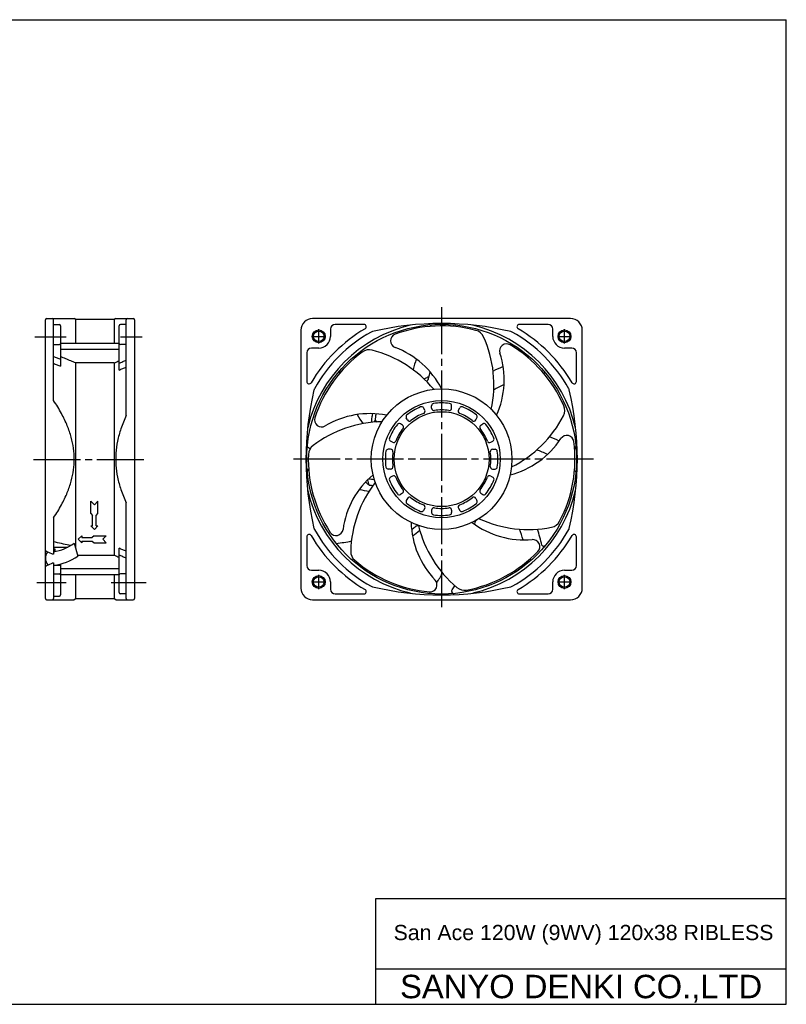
# Model space of a CAD drawing. Header units: millimetres. Extents: x 0 to 594, y 0 to 420.
# Tile 2 of 2: x 267 to 594, y 0 to 420. Entities that reach past the tile are written whole.
import ezdxf
from ezdxf.enums import TextEntityAlignment as Align

# ---------------------------------------------------------------- set-up
doc = ezdxf.new("R2010")
doc.units = ezdxf.units.MM
doc.linetypes.add('CENTER', pattern=[27, 20, -2, 3, -2])
doc.linetypes.add('HS', pattern=[0])
doc.styles.get("Standard").update_dxf_attribs({"font": 'arial.ttf'})

msp = doc.modelspace()

# ---------------------------------------------------------------- linework, layer by layer
at = {"color": 7, "linetype": 'HS'}
for p, q in [((0, 420), (594, 420)), ((594, 0), (594, 420)), ((419, 45), (594, 45)), ((419, 0), (419, 45)), ((419, 15), (594, 15)), ((0, 0), (594, 0))]:
    msp.add_line(p, q, dxfattribs=at)
at = {"color": 7, "linetype": 'CENTER'}
for p, q in [((447, 297.3), (447, 167.7)), ((394.6, 281.9), (394.6, 287.9)), ((499.4, 281.9), (499.4, 287.9)), ((273.57, 284.7), (286.88, 284.7)), ((310.06, 284.7), (319.31, 284.7)), ((391.6, 284.9), (397.6, 284.9)), ((496.4, 284.9), (502.4, 284.9)), ((273, 232.3), (321, 232.3)), ((511.8, 232.5), (382.2, 232.5)), ((394.6, 177.1), (394.6, 183.1)), ((499.4, 177.1), (499.4, 183.1)), ((274.43, 179.9), (286.9, 179.9)), ((306, 179.9), (321, 179.9)), ((391.6, 180.1), (397.6, 180.1)), ((496.4, 180.1), (502.4, 180.1))]:
    msp.add_line(p, q, dxfattribs=at)
at = {"color": 7}
for p, q in [((278, 193.67), (278, 292)), ((278.5, 292.5), (290.3, 292.5)), ((281.5, 257.52), (281.5, 292)), ((281.5, 289.9), (284, 289.9)), ((291, 292.1), (290.3, 292.5)), ((307.36, 292.1), (291, 292.1)), ((291, 281.8), (291, 292.1)), ((308, 292.5), (307.36, 292.1)), ((307.36, 292.1), (307.36, 281.8)), ((308, 292.5), (315.5, 292.5)), ((312.5, 289.9), (310, 289.9)), ((312.5, 251.09), (312.5, 292)), ((316, 292), (316, 173)), ((502, 292.5), (392, 292.5)), ((413.86, 290), (401.6, 290)), ((492.4, 290), (480.14, 290)), ((284.5, 289.4), (284.5, 272.18)), ((309.5, 270.5), (309.5, 289.4)), ((387, 287.5), (387, 177.5)), ((399.6, 288), (399.6, 284.9)), ((494.4, 284.9), (494.4, 288)), ((507, 177.5), (507, 287.5)), ((309.5, 281.8), (284.5, 281.8)), ((281.5, 281.36), (284, 281.36)), ((309.5, 279.24), (284.5, 279.24)), ((312.5, 281.36), (310, 281.36)), ((389.5, 277.9), (389.5, 265.64)), ((394.6, 279.9), (391.5, 279.9)), ((502.5, 279.9), (499.4, 279.9)), ((504.5, 265.64), (504.5, 277.9)), ((307.36, 273.57), (291, 273.57)), ((291, 195.02), (291, 273.57)), ((307.36, 273.57), (307.36, 191.43)), ((297.4, 214.51), (298.9, 213.01)), ((297.4, 209.26), (297.4, 214.51)), ((298.9, 213.01), (300.4, 214.51)), ((300.4, 209.26), (300.4, 214.51)), ((312.5, 173), (312.5, 213.91)), ((281.5, 207.48), (281.5, 192)), ((297.4, 209.26), (298.15, 208.51)), ((298.15, 204.01), (298.15, 208.51)), ((299.65, 208.51), (300.4, 209.26)), ((299.65, 204.01), (299.65, 208.51)), ((297.4, 204.01), (298.15, 204.01)), ((297.4, 204.01), (298.9, 202.51)), ((298.9, 202.51), (300.4, 204.01)), ((299.65, 204.01), (300.4, 204.01)), ((293.5, 199.81), (292, 198.31)), ((292, 198.31), (293.5, 196.81)), ((293.5, 199.81), (293.5, 199.06)), ((293.5, 199.06), (298, 199.06)), ((293.5, 197.56), (293.5, 196.81)), ((293.5, 197.56), (298, 197.56)), ((298.75, 199.81), (298, 199.06)), ((298, 197.56), (298.75, 196.81)), ((298.75, 199.81), (304, 199.81)), ((304, 199.81), (302.5, 198.31)), ((302.5, 198.31), (304, 196.81)), ((389.5, 199.36), (389.5, 187.1)), ((504.5, 187.1), (504.5, 199.36)), ((278, 186.5), (278, 193.67)), ((281.5, 195.02), (287.61, 195.02)), ((282.2, 193.07), (282.2, 194.11)), ((290.26, 196.64), (291.9, 191.15)), ((290.74, 195.02), (291, 195.02)), ((298.75, 196.81), (304, 196.81)), ((309.5, 175.6), (309.5, 194.5)), ((278.29, 193.22), (280.9, 192.04)), ((281.5, 192), (281.11, 192)), ((307.36, 191.43), (291.81, 191.43)), ((278, 188.47), (278.39, 188.47)), ((278, 173), (278, 186.5)), ((278.29, 186.95), (280.9, 188.15)), ((281.11, 188.2), (281.5, 188.2)), ((281.5, 188.2), (281.5, 173)), ((281.5, 187.23), (284.5, 187.23)), ((284.5, 187.77), (284.5, 174.6)), ((309.5, 185.76), (284.5, 185.76)), ((391.5, 185.1), (394.6, 185.1)), ((499.4, 185.1), (502.5, 185.1)), ((309.5, 183.2), (284.5, 183.2)), ((291, 172.9), (291, 183.2)), ((307.36, 183.2), (307.36, 172.9)), ((312.5, 183.64), (310, 183.64)), ((399.6, 180.1), (399.6, 177)), ((494.4, 177), (494.4, 180.1)), ((278.5, 172.5), (290.3, 172.5)), ((281.5, 174.1), (284, 174.1)), ((291, 172.9), (290.3, 172.5)), ((307.36, 172.9), (291, 172.9)), ((308, 172.5), (307.36, 172.9)), ((308, 172.5), (315.5, 172.5)), ((312.5, 175.1), (310, 175.1)), ((392, 172.5), (502, 172.5)), ((401.6, 175), (413.86, 175)), ((480.14, 175), (492.4, 175))]:
    msp.add_line(p, q, dxfattribs=at)
at = {"color": 7, "ltscale": 0.856587}
for p, q in [((439.8, 253.47), (439.3, 254.34)), ((442.75, 254.26), (442.75, 255.27)), ((451.25, 254.26), (451.25, 255.27)), ((454.2, 253.47), (454.7, 254.34)), ((432.44, 249.22), (431.93, 250.09)), ((461.56, 249.22), (462.07, 250.09)), ((430.28, 247.06), (429.41, 247.57)), ((463.72, 247.06), (464.59, 247.57)), ((426.03, 239.7), (425.16, 240.2)), ((467.97, 239.7), (468.84, 240.2)), ((425.24, 236.75), (424.23, 236.75)), ((468.76, 236.75), (469.77, 236.75)), ((425.24, 228.25), (424.23, 228.25)), ((468.76, 228.25), (469.77, 228.25)), ((426.03, 225.3), (425.16, 224.8)), ((467.97, 225.3), (468.84, 224.8)), ((430.28, 217.94), (429.41, 217.43)), ((432.44, 215.78), (431.93, 214.91)), ((461.56, 215.78), (462.07, 214.91)), ((463.72, 217.94), (464.59, 217.43)), ((439.8, 211.53), (439.3, 210.66)), ((442.75, 210.74), (442.75, 209.73)), ((451.25, 210.74), (451.25, 209.73)), ((454.2, 211.53), (454.7, 210.66))]:
    msp.add_line(p, q, dxfattribs=at)
at = {"color": 7, "ltscale": 0.703214}
msp.add_line((281.5, 183.64), (284, 183.64), dxfattribs=at)
at = {"color": 7}
for centre, radius in [((447, 232.5), 57.55), ((394.6, 284.9), 2.75), ((394.6, 284.9), 2.25), ((499.4, 284.9), 2.75), ((499.4, 284.9), 2.25), ((447, 232.5), 30), ((394.6, 180.1), 2.75), ((394.6, 180.1), 2.25), ((499.4, 180.1), 2.75), ((499.4, 180.1), 2.25)]:
    msp.add_circle(centre, radius, dxfattribs=at)
at = {"color": 7, "linetype": 'Continuous'}
for radius in [25, 20.25]:
    msp.add_circle((447, 232.5), radius, dxfattribs=at)
at = {"color": 7}
for centre, radius, start, end in [((278.5, 292), 0.5, 90, 180), ((281, 292), 0.5, 0, 90), ((284, 289.4), 0.5, 0, 90), ((310, 289.4), 0.5, 90, 180), ((313, 292), 0.5, 90, 180), ((315.5, 292), 0.5, 0, 90), ((392, 287.5), 5, 90, 180), ((401.6, 288), 2, 90, 180), ((413.86, 289), 1, 300.3907, 90), ((447, 162.38), 128, 76.6583, 103.3417), ((480.14, 289), 1, 90, 239.6093), ((492.4, 288), 2, 0, 90), ((502, 287.5), 5, 0, 90), ((447, 232.5), 58.64, 103.1672, 166.7693), ((447, 232.5), 64.5, 120.3907, 149.6093), ((447, 232.5), 62, 118.9858, 151.0142), ((417.92, 284.98), 2, 103.3417, 118.9858), ((428.18, 282.98), 3, 110.4499, 249.4285), ((447, 232.5), 56.87, 75.0831, 110.4499), ((496.33, 254.46), 56.4, 141.2011, 142.0332), ((447, 232.5), 58.64, 13.1971, 76.8513), ((460.35, 282.62), 5, 24.1784, 75.0831), ((476.08, 284.98), 2, 61.0142, 76.6583), ((447, 232.5), 62, 28.9858, 61.0142), ((447, 232.5), 64.5, 30.3907, 59.6093), ((284, 281.86), 0.5, 270, 0), ((310, 281.86), 0.5, 180, 270), ((394.6, 284.9), 5, 270, 0), ((419.3, 264.19), 50, 347.9263, 24.1784), ((474.73, 278.69), 3, 59.0213, 197.9999), ((499.4, 284.9), 5, 180, 270), ((391.5, 277.9), 2, 90, 180), ((447, 232.5), 56.87, 126.5117, 161.8785), ((416.14, 274.19), 5, 75.607, 126.5117), ((404.95, 230.6), 50, 39.3549, 75.607), ((414.12, 245.53), 37, 27.3075, 69.4285), ((436.69, 266.33), 37, 335.8789, 17.9999), ((447, 232.5), 56.87, 23.6545, 59.0213), ((502.5, 277.9), 2, 0, 90), ((466.35, 282.91), 56.4, 186.2011, 187.0332), ((496.33, 254.46), 63.6, 160.9617, 165.2195), ((496.33, 254.46), 56.4, 164.2299, 167.4008), ((497.41, 213.15), 63.6, 112.3281, 116.5776), ((497.41, 213.15), 56.4, 96.2011, 97.0332), ((390.5, 265.64), 1, 180, 329.6093), ((503.5, 265.64), 1, 210.3907, 0), ((517.11, 232.5), 128, 166.6583, 193.3417), ((394.52, 261.58), 2, 151.0142, 166.6583), ((497.41, 213.15), 56.4, 114.9419, 119.954), ((499.48, 261.58), 2, 13.3417, 28.9858), ((376.88, 232.5), 128, 346.6583, 13.3417), ((494.51, 253.31), 5, 332.7498, 23.6545), ((422.27, 198.44), 50, 90.7835, 127.0356), ((395.8, 249.26), 3, 161.8785, 300.857), ((416.32, 214.92), 37, 78.7361, 120.857), ((466.35, 282.91), 63.6, 209.5597, 213.6692), ((447, 232.5), 32.85, 149.4762, 151.2994), ((466.35, 282.91), 58.38, 215.293, 216.2972), ((454.51, 273.92), 50, 296.4978, 332.7498), ((467.01, 261.65), 37, 284.4504, 326.5713), ((468.96, 183.17), 63.6, 63.6954, 67.7671), ((447, 232.5), 56.87, 332.2259, 7.5928), ((500.4, 239.62), 3, 7.5928, 146.5713), ((425.04, 281.83), 56.4, 231.2027, 232.7312), ((395.16, 234.36), 5, 127.0356, 177.9402), ((468.96, 183.17), 56.4, 65.6611, 70.7353), ((447, 232.5), 56.87, 177.9402, 213.307), ((468.96, 183.17), 56.4, 51.2027, 52.0332), ((441.62, 197.55), 37, 130.1647, 172.2856), ((447, 232.5), 32.85, 195.6675, 199.6308), ((425.04, 281.83), 58.38, 261.0147, 263.3499), ((447, 232.5), 58.64, 193.1971, 256.8513), ((458.21, 191.93), 50, 142.2121, 178.4641), ((425.04, 281.83), 63.6, 258.086, 261.9069), ((425.04, 281.83), 61.03, 261.5419, 263.0971), ((447, 232.5), 58.64, 283.1672, 346.7693), ((463.02, 204.8), 2, 120.0352, 174.9809), ((484.06, 252.45), 50, 245.0692, 281.3213), ((492.89, 208.33), 5, 281.3213, 332.2259), ((394.52, 203.42), 2, 193.3417, 208.9858), ((447, 232.5), 62, 208.9858, 241.0142), ((401.98, 202.92), 3, 213.307, 352.2856), ((470.97, 206.5), 37, 181.5932, 223.7142), ((396.59, 251.85), 62.08, 307.2838, 309.0979), ((396.59, 251.85), 64.45, 306.124, 309.5749), ((485.71, 215.97), 50, 193.6406, 229.8927), ((482.27, 235.03), 37, 233.0218, 275.1427), ((397.67, 210.54), 63.6, 354.7819, 354.9809), ((447, 232.5), 62, 298.9858, 331.0142), ((427.65, 182.09), 56.4, 16.4232, 21.3329), ((427.65, 182.09), 63.6, 12.4315, 18.814), ((499.48, 203.42), 2, 331.0142, 346.6583), ((390.5, 199.36), 1, 30.3907, 180), ((447, 232.5), 64.5, 210.3907, 239.6093), ((396.59, 251.85), 55.55, 275.7057, 282.4151), ((447, 232.5), 64.5, 300.3907, 329.6093), ((485.86, 195.19), 3, 316.1642, 95.1427), ((503.5, 199.36), 1, 0, 149.6093), ((278.5, 193.67), 0.5, 180, 245.7723), ((277.54, 214.5), 21.93, 280.4063, 305.4513), ((413.22, 193.13), 5, 178.4641, 229.3688), ((282.44, 190.3), 4.45, 143.2731, 221.7125), ((281.11, 192.5), 0.5, 245.7723, 270), ((279.46, 208.58), 21.41, 275.4549, 305.4964), ((447, 232.5), 56.87, 229.3688, 264.7356), ((447, 232.5), 56.87, 280.7974, 316.1642), ((278.5, 186.5), 0.5, 114.6987, 180), ((281.11, 187.7), 0.5, 90, 114.6987), ((391.5, 187.1), 2, 180, 270), ((394.6, 180.1), 5, 0, 90), ((427.65, 182.09), 56.4, 6.2011, 7.0332), ((499.4, 180.1), 5, 90, 180), ((502.5, 187.1), 2, 270, 0), ((284, 183.14), 0.5, 0, 90), ((310, 183.14), 0.5, 90, 180), ((442.06, 178.86), 3, 264.7356, 43.7142), ((397.67, 210.54), 56.4, 326.9124, 331.7853), ((392, 177.5), 5, 180, 270), ((401.6, 177), 2, 180, 270), ((413.86, 176), 1, 270, 59.6093), ((417.92, 180.02), 2, 241.0142, 256.6583), ((447, 302.61), 128, 256.6583, 283.3417), ((397.67, 210.54), 63.6, 327.4315, 327.8722), ((397.67, 210.54), 63.6, 327.8838, 329.7455), ((456.72, 181.55), 5, 229.8927, 280.7974), ((476.08, 180.02), 2, 283.3417, 298.9858), ((480.14, 176), 1, 120.3907, 270), ((492.4, 177), 2, 270, 0), ((502, 177.5), 5, 270, 0), ((278.5, 173), 0.5, 180, 270), ((281, 173), 0.5, 270, 0), ((284, 174.6), 0.5, 270, 0), ((310, 175.6), 0.5, 180, 270), ((313, 173), 0.5, 180, 270), ((315.5, 173), 0.5, 270, 0), ((397.67, 210.54), 56.4, 321.2011, 322.0589)]:
    msp.add_arc(centre, radius, start, end, dxfattribs=at)
at = {"color": 7, "ltscale": 0.856587}
for centre, radius, start, end in [((443.75, 255.27), 1, 98.1233, 180), ((447, 232.5), 24, 81.8767, 98.1233), ((450.25, 255.27), 1, 0, 81.8767), ((447, 232.5), 24, 111.8767, 128.1233), ((438.43, 253.84), 1, 30, 111.8767), ((438.94, 252.97), 1, 291.5048, 30), ((443.75, 254.26), 1, 180, 278.4952), ((447, 232.5), 21, 81.5048, 98.4952), ((450.25, 254.26), 1, 261.5048, 360), ((455.06, 252.97), 1, 150, 248.4952), ((455.57, 253.84), 1, 68.1233, 150), ((447, 232.5), 24, 51.8767, 68.1233), ((432.8, 250.59), 1, 128.1233, 210), ((433.31, 249.72), 1, 210, 308.4952), ((447, 232.5), 21, 111.5048, 128.4952), ((447, 232.5), 21, 51.5048, 68.4952), ((460.69, 249.72), 1, 231.5048, 330), ((461.2, 250.59), 1, 330, 51.8767), ((447, 232.5), 24, 141.8767, 158.1233), ((447, 232.5), 21, 141.5048, 158.4952), ((428.91, 246.7), 1, 60, 141.8767), ((429.78, 246.19), 1, 321.5048, 60), ((464.22, 246.19), 1, 120, 218.4952), ((447, 232.5), 21, 21.5048, 38.4952), ((465.09, 246.7), 1, 38.1233, 120), ((447, 232.5), 24, 21.8767, 38.1233), ((425.66, 241.07), 1, 158.1233, 240), ((426.53, 240.56), 1, 240, 338.4952), ((467.47, 240.56), 1, 201.5048, 300), ((468.34, 241.07), 1, 300, 21.8767), ((447, 232.5), 24, 171.8767, 188.1233), ((424.23, 235.75), 1, 90, 171.8767), ((425.24, 235.75), 1, 351.5048, 90), ((447, 232.5), 21, 171.5048, 188.4952), ((468.76, 235.75), 1, 90, 188.4952), ((447, 232.5), 21, 351.5048, 8.4952), ((469.77, 235.75), 1, 8.1233, 90), ((447, 232.5), 24, 351.8767, 8.1233), ((424.23, 229.25), 1, 188.1233, 270), ((425.24, 229.25), 1, 270, 8.4952), ((468.76, 229.25), 1, 171.5048, 270), ((469.77, 229.25), 1, 270, 351.8767), ((425.66, 223.93), 1, 120, 201.8767), ((447, 232.5), 24, 201.8767, 218.1233), ((426.53, 224.44), 1, 21.5048, 120), ((447, 232.5), 21, 201.5048, 218.4952), ((447, 232.5), 21, 321.5048, 338.4952), ((447, 232.5), 24, 321.8767, 338.1233), ((467.47, 224.44), 1, 60, 158.4952), ((468.34, 223.93), 1, 338.1233, 60), ((429.78, 218.81), 1, 300, 38.4952), ((464.22, 218.81), 1, 141.5048, 240), ((428.91, 218.3), 1, 218.1233, 300), ((432.8, 214.41), 1, 150, 231.8767), ((433.31, 215.28), 1, 51.5048, 150), ((447, 232.5), 21, 231.5048, 248.4952), ((447, 232.5), 21, 291.5048, 308.4952), ((460.69, 215.28), 1, 30, 128.4952), ((461.2, 214.41), 1, 308.1233, 30), ((465.09, 218.3), 1, 240, 321.8767), ((447, 232.5), 24, 231.8767, 248.1233), ((438.43, 211.16), 1, 248.1233, 330), ((438.94, 212.03), 1, 330, 68.4952), ((443.75, 210.74), 1, 81.5048, 180), ((447, 232.5), 21, 261.5048, 278.4952), ((450.25, 210.74), 1, 0, 98.4952), ((455.06, 212.03), 1, 111.5048, 210), ((455.57, 211.16), 1, 210, 291.8767), ((447, 232.5), 24, 291.8767, 308.1233), ((443.75, 209.73), 1, 180, 261.8767), ((447, 232.5), 24, 261.8767, 278.1233), ((450.25, 209.73), 1, 278.1233, 0)]:
    msp.add_arc(centre, radius, start, end, dxfattribs=at)
at = {"color": 7}
for points, knots in [([(442.66, 289.2), (442.63, 289.25), (442.55, 289.41), (442.35, 289.62), (442.02, 289.78), (441.78, 289.81), (441.66, 289.81)], [0.512902, 0.512902, 0.512902, 0.512902, 0.678792, 1.026973, 1.383477, 1.743686, 1.743686, 1.743686, 1.743686]), ([(281.5, 276.3), (282, 276.1), (283, 275.69), (284, 275.29), (284.5, 275.09)], [0, 0, 0, 0, 1.622914, 3.236328, 3.236328, 3.236328, 3.236328]), ([(281.5, 273.39), (282, 273.19), (283, 272.79), (284, 272.38), (284.5, 272.18)], [0, 0, 0, 0, 1.622275, 3.234969, 3.234969, 3.234969, 3.234969]), ([(291, 273.57), (290.28, 273.86), (288.84, 274.44), (286.67, 275.31), (285.23, 275.89), (284.5, 276.19)], [0, 0, 0, 0, 2.326476, 4.663136, 7.009939, 7.009939, 7.009939, 7.009939]), ([(307.36, 273.57), (307.72, 273.73), (308.43, 274.04), (309.14, 274.36), (309.5, 274.52)], [0, 0, 0, 0, 1.168504, 2.339788, 2.339788, 2.339788, 2.339788]), ([(309.5, 273.45), (310, 273.67), (311, 274.11), (312, 274.56), (312.5, 274.78)], [0, 0, 0, 0, 1.641593, 3.28313, 3.28313, 3.28313, 3.28313]), ([(484.02, 275.67), (484.04, 275.72), (484.09, 275.88), (484.1, 276.18), (483.98, 276.52), (483.83, 276.72), (483.75, 276.8)], [0.512902, 0.512902, 0.512902, 0.512902, 0.678782, 1.026832, 1.383388, 1.743699, 1.743699, 1.743699, 1.743699]), ([(309.5, 270.5), (310, 270.73), (311, 271.17), (312, 271.61), (312.5, 271.83)], [0, 0, 0, 0, 1.640734, 3.281443, 3.281443, 3.281443, 3.281443]), ([(403.83, 269.52), (403.78, 269.54), (403.62, 269.59), (403.32, 269.6), (402.98, 269.48), (402.78, 269.33), (402.7, 269.25)], [0.512902, 0.512902, 0.512902, 0.512902, 0.678782, 1.026832, 1.383388, 1.743699, 1.743699, 1.743699, 1.743699]), ([(439.54, 266.71), (439.72, 266.82), (440.36, 267.2), (441.02, 267.53), (441.51, 267.73)], [4.864131, 4.864131, 4.864131, 4.864131, 5.503299, 7.084057, 7.084057, 7.084057, 7.084057]), ([(441.29, 266.77), (441.27, 266.69), (441.22, 266.54), (441.11, 266.32), (440.96, 266.12), (440.78, 265.93), (440.64, 265.81), (440.57, 265.76)], [0, 0, 0, 0, 0.234128, 0.475331, 0.72596, 0.98788, 1.263735, 1.263735, 1.263735, 1.263735]), ([(281.5, 207.48), (282.72, 209.28), (284.87, 212.78), (287.4, 218.04), (289.1, 223.02), (290.08, 227.8), (290.41, 232.5), (290.08, 237.2), (289.1, 241.98), (287.4, 246.96), (284.87, 252.22), (282.72, 255.72), (281.5, 257.52)], [0, 0, 0, 0, 6.532805, 12.292238, 17.46729, 22.277747, 26.912617, 31.547595, 36.358131, 41.533113, 47.292574, 53.825823, 53.825823, 53.825823, 53.825823]), ([(312.5, 251.09), (311.64, 249.27), (310.18, 245.71), (308.69, 240.32), (307.97, 235.09), (307.97, 229.91), (308.69, 224.67), (310.18, 219.29), (311.64, 215.73), (312.5, 213.91)], [0, 0, 0, 0, 6.020993, 11.518001, 16.717874, 21.821048, 27.020923, 32.517938, 38.538928, 38.538928, 38.538928, 38.538928]), ([(417.21, 248.19), (417.21, 248.3), (417.21, 249.03), (417.3, 250.27), (417.52, 251.39), (417.65, 251.89)], [1.614944, 1.614944, 1.614944, 1.614944, 1.960792, 3.788605, 5.356615, 5.356615, 5.356615, 5.356615]), ([(418.93, 251.47), (418.87, 251.1), (418.76, 250.34), (418.71, 249.58), (418.7, 249.18)], [0, 0, 0, 0, 1.125915, 2.300001, 2.300001, 2.300001, 2.300001]), ([(503.7, 236.84), (503.75, 236.87), (503.91, 236.95), (504.12, 237.15), (504.28, 237.48), (504.31, 237.72), (504.31, 237.84)], [0.512902, 0.512902, 0.512902, 0.512902, 0.678792, 1.026973, 1.383477, 1.743686, 1.743686, 1.743686, 1.743686]), ([(390.3, 228.16), (390.25, 228.13), (390.09, 228.05), (389.88, 227.85), (389.72, 227.52), (389.69, 227.28), (389.69, 227.16)], [0.512902, 0.512902, 0.512902, 0.512902, 0.678792, 1.026973, 1.383477, 1.743686, 1.743686, 1.743686, 1.743686]), ([(416.06, 221.46), (415.63, 221.81), (415.12, 222.25), (414.65, 222.72), (414.57, 222.8)], [0, 0, 0, 0, 1.656334, 1.999512, 1.999512, 1.999512, 1.999512]), ([(437.14, 204.06), (437.07, 204.07), (436.84, 204.07), (436.47, 204.02), (436.07, 203.9), (435.84, 203.76), (435.73, 203.68)], [0.698775, 0.698775, 0.698775, 0.698775, 0.935151, 1.377284, 1.797609, 2.189645, 2.189645, 2.189645, 2.189645]), ([(288.66, 195.6), (288.46, 195.65), (287.21, 195.94), (284.83, 196.5), (282.63, 196.99), (281.5, 197.24)], [2.415543, 2.415543, 2.415543, 2.415543, 3.023476, 6.273322, 9.758305, 9.758305, 9.758305, 9.758305]), ([(282.2, 194.11), (282.08, 194.1), (281.85, 194.07), (281.62, 194.05), (281.5, 194.04)], [0, 0, 0, 0, 0.351368, 0.7036729, 0.7036729, 0.7036729, 0.7036729]), ([(312.5, 193.17), (312, 193.39), (311, 193.83), (310, 194.27), (309.5, 194.5)], [0, 0, 0, 0, 1.640708, 3.281443, 3.281443, 3.281443, 3.281443]), ([(489.76, 195.78), (489.83, 195.69), (490, 195.54), (490.33, 195.41), (490.68, 195.4), (491.02, 195.52), (491.22, 195.67), (491.3, 195.75)], [0, 0, 0, 0, 0.338066, 0.678782, 1.026832, 1.383388, 1.743699, 1.743699, 1.743699, 1.743699]), ([(278, 191.97), (278.08, 191.98), (278.2, 191.99), (278.31, 192.01), (278.34, 192.01)], [0, 0, 0, 0, 0.2522017, 0.3423113, 0.3423113, 0.3423113, 0.3423113]), ([(309.5, 190.48), (309.14, 190.64), (308.43, 190.96), (307.72, 191.27), (307.36, 191.43)], [0, 0, 0, 0, 1.171272, 2.339788, 2.339788, 2.339788, 2.339788]), ([(312.5, 190.22), (312, 190.44), (311, 190.89), (310, 191.33), (309.5, 191.55)], [0, 0, 0, 0, 1.641538, 3.28313, 3.28313, 3.28313, 3.28313]), ([(411.4, 188.15), (411.39, 188.11), (411.39, 187.89), (411.42, 187.68), (411.48, 187.53)], [1.6742073, 1.6742073, 1.6742073, 1.6742073, 1.8133083, 2.3087234, 2.3087234, 2.3087234, 2.3087234]), ([(451.27, 176.3), (451.25, 176.19), (451.27, 175.96), (451.41, 175.64), (451.65, 175.38), (451.98, 175.22), (452.22, 175.19), (452.34, 175.19)], [0, 0, 0, 0, 0.337979, 0.678792, 1.026973, 1.383477, 1.743686, 1.743686, 1.743686, 1.743686])]:
    msp.add_open_spline(points, degree=3, knots=knots, dxfattribs=at)
for points in [[(440.57, 265.76), (440.56, 265.75), (440.54, 265.74), (440.53, 265.73)], [(418.96, 251.82), (418.97, 251.7), (418.96, 251.59), (418.93, 251.47)], [(291, 195.02), (290.91, 195.05), (290.81, 195.07), (290.72, 195.09)], [(278.02, 190.75), (278.01, 190.75), (278.01, 190.75), (278, 190.75)], [(278, 188.47), (278.12, 188.48), (278.24, 188.5), (278.36, 188.52)], [(411.48, 187.53), (411.53, 187.38), (411.55, 187.21), (411.65, 187.08)]]:
    msp.add_open_spline(points, degree=3, dxfattribs=at)

# ---------------------------------------------------------------- texts
msp.add_text(' San Ace 120W (9WV) 120x38 RIBLESS', height=6.5, dxfattribs=at).set_placement((424, 27.29))
at = {"color": 7, "linetype": 'Continuous'}
msp.add_text('SANYO DENKI CO.,LTD', height=10, dxfattribs=at).set_placement((506.5, 7.5), align=Align.MIDDLE_CENTER)

doc.saveas('drawing.dxf')
